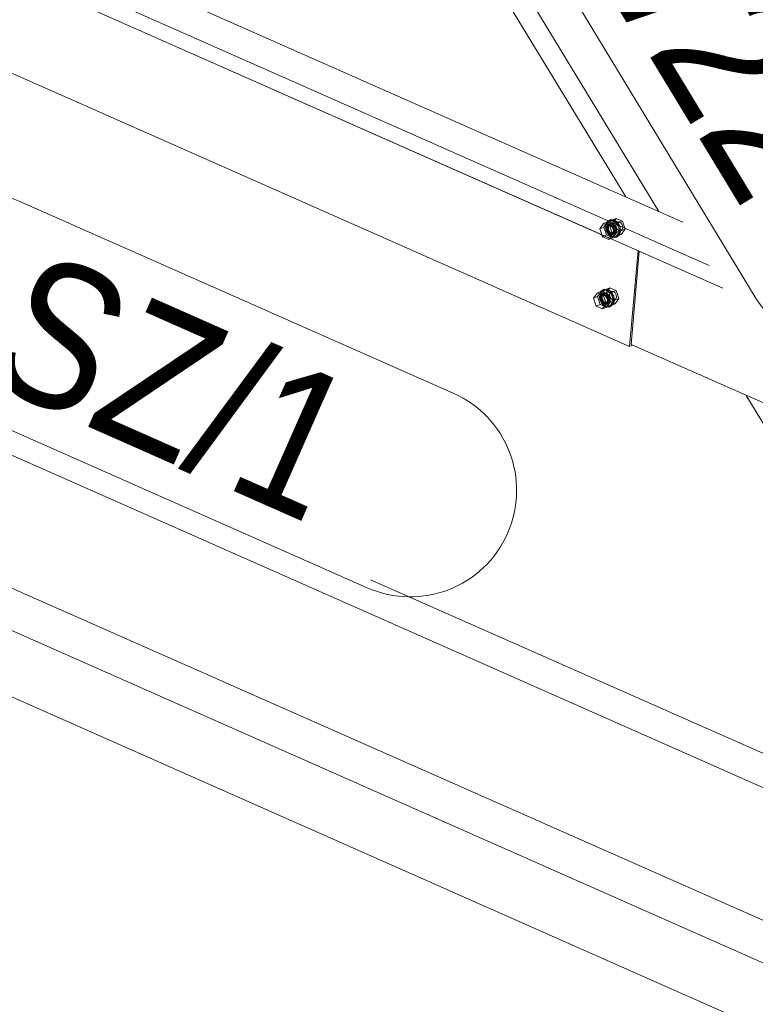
# Model space of a CAD drawing. Header units: millimetres. Extents: x -127 to 701, y 152 to 732.
# Tile 21 of 75: x 489 to 502, y 314 to 331. Entities that reach past the tile are written whole.
import ezdxf

# ---------------------------------------------------------------- set-up
doc = ezdxf.new("R2010")
doc.units = ezdxf.units.MM
doc.linetypes.add('XKITLINE00', pattern=[0])
doc.linetypes.add('XKITLINE02', pattern=[4, 2, -2])
for name, color, linetype, lineweight in [('Schrauben', 7, 'Continuous', 0), ('Teil', 7, 'Continuous', 0), ('Text', 5, 'Continuous', 0)]:
    doc.layers.add(name, color=color, linetype=linetype, lineweight=lineweight)
doc.styles.add('ARIAL', font='ARIAL.TTF')

msp = doc.modelspace()

# ---------------------------------------------------------------- linework, layer by layer
at = {"layer": 'Schrauben', "linetype": 'XKITLINE02', "lineweight": 0}
for p, q in [((499.282, 327.704), (499.217, 327.613)), ((499.217, 327.613), (499.287, 327.641)), ((499.282, 327.704), (499.352, 327.732)), ((499.391, 327.655), (499.282, 327.704)), ((499.287, 327.641), (499.352, 327.732)), ((499.331, 327.503), (499.287, 327.641)), ((499.338, 327.727), (499.316, 327.662)), ((499.316, 327.662), (499.325, 327.582)), ((499.332, 327.649), (499.326, 327.624)), ((499.344, 327.668), (499.332, 327.649)), ((499.348, 327.652), (499.336, 327.62)), ((499.387, 327.761), (499.338, 327.727)), ((499.338, 327.671), (499.36, 327.736)), ((499.347, 327.591), (499.338, 327.671)), ((499.361, 327.68), (499.344, 327.668)), ((499.413, 327.757), (499.348, 327.666)), ((499.348, 327.666), (499.436, 327.702)), ((499.372, 327.669), (499.348, 327.652)), ((499.348, 327.666), (499.393, 327.527)), ((499.354, 327.657), (499.348, 327.633)), ((499.352, 327.732), (499.461, 327.683)), ((499.366, 327.677), (499.354, 327.657)), ((499.36, 327.736), (499.409, 327.77)), ((499.401, 327.696), (499.361, 327.68)), ((499.382, 327.683), (499.361, 327.68)), ((499.383, 327.688), (499.366, 327.677)), ((499.366, 327.64), (499.372, 327.664)), ((499.367, 327.612), (499.366, 327.64)), ((499.53, 327.733), (499.372, 327.669)), ((499.372, 327.664), (499.384, 327.684)), ((499.403, 327.665), (499.372, 327.669)), ((499.404, 327.677), (499.382, 327.683)), ((499.404, 327.692), (499.383, 327.688)), ((499.384, 327.684), (499.401, 327.696)), ((499.387, 327.761), (499.409, 327.77)), ((499.449, 327.754), (499.387, 327.761)), ((499.391, 327.655), (499.461, 327.683)), ((499.436, 327.516), (499.391, 327.655)), ((499.401, 327.696), (499.421, 327.699)), ((499.432, 327.642), (499.403, 327.665)), ((499.426, 327.686), (499.404, 327.692)), ((499.425, 327.664), (499.404, 327.677)), ((499.409, 327.77), (499.471, 327.763)), ((499.413, 327.757), (499.501, 327.792)), ((499.523, 327.708), (499.413, 327.757)), ((499.421, 327.699), (499.443, 327.693)), ((499.443, 327.643), (499.425, 327.664)), ((499.447, 327.673), (499.426, 327.686)), ((499.451, 327.606), (499.432, 327.642)), ((499.436, 327.702), (499.501, 327.792)), ((499.48, 327.563), (499.436, 327.702)), ((499.443, 327.693), (499.464, 327.68)), ((499.457, 327.618), (499.443, 327.643)), ((499.465, 327.652), (499.447, 327.673)), ((499.507, 327.708), (499.449, 327.754)), ((499.461, 327.683), (499.506, 327.545)), ((499.464, 327.68), (499.483, 327.659)), ((499.479, 327.627), (499.465, 327.652)), ((499.471, 327.763), (499.529, 327.717)), ((499.483, 327.659), (499.497, 327.634)), ((499.494, 327.683), (499.505, 327.716)), ((499.499, 327.644), (499.494, 327.683)), ((499.519, 327.607), (499.499, 327.644)), ((499.501, 327.792), (499.61, 327.744)), ((499.505, 327.716), (499.53, 327.733)), ((499.546, 327.635), (499.507, 327.708)), ((499.523, 327.708), (499.61, 327.744)), ((499.567, 327.569), (499.523, 327.708)), ((499.529, 327.717), (499.568, 327.644)), ((499.53, 327.733), (499.561, 327.729)), ((499.556, 327.556), (499.546, 327.635)), ((499.561, 327.729), (499.59, 327.706)), ((499.568, 327.644), (499.577, 327.565)), ((499.59, 327.706), (499.609, 327.67)), ((499.609, 327.67), (499.614, 327.63)), ((499.61, 327.744), (499.655, 327.605)), ((499.217, 327.613), (499.251, 327.507)), ((499.331, 327.503), (499.294, 327.488)), ((499.325, 327.582), (499.365, 327.51)), ((499.326, 327.624), (499.327, 327.596)), ((499.327, 327.596), (499.335, 327.568)), ((499.441, 327.454), (499.331, 327.503)), ((499.335, 327.568), (499.349, 327.543)), ((499.336, 327.62), (499.341, 327.58)), ((499.341, 327.58), (499.361, 327.544)), ((499.387, 327.519), (499.347, 327.591)), ((499.348, 327.633), (499.349, 327.605)), ((499.349, 327.605), (499.357, 327.577)), ((499.349, 327.543), (499.367, 327.522)), ((499.357, 327.577), (499.371, 327.552)), ((499.361, 327.544), (499.39, 327.521)), ((499.365, 327.51), (499.423, 327.464)), ((499.375, 327.584), (499.367, 327.612)), ((499.367, 327.522), (499.389, 327.509)), ((499.371, 327.552), (499.389, 327.531)), ((499.389, 327.559), (499.375, 327.584)), ((499.445, 327.473), (499.387, 327.519)), ((499.436, 327.516), (499.388, 327.45)), ((499.407, 327.538), (499.389, 327.559)), ((499.389, 327.531), (499.411, 327.517)), ((499.389, 327.509), (499.411, 327.503)), ((499.39, 327.521), (499.421, 327.517)), ((499.393, 327.527), (499.48, 327.563)), ((499.393, 327.527), (499.502, 327.479)), ((499.428, 327.524), (499.407, 327.538)), ((499.411, 327.517), (499.433, 327.512)), ((499.411, 327.503), (499.431, 327.506)), ((499.421, 327.517), (499.578, 327.581)), ((499.421, 327.517), (499.445, 327.534)), ((499.423, 327.464), (499.484, 327.457)), ((499.45, 327.519), (499.428, 327.524)), ((499.471, 327.522), (499.431, 327.506)), ((499.431, 327.506), (499.448, 327.518)), ((499.433, 327.512), (499.453, 327.515)), ((499.436, 327.516), (499.506, 327.545)), ((499.506, 327.545), (499.441, 327.454)), ((499.445, 327.534), (499.456, 327.567)), ((499.506, 327.466), (499.445, 327.473)), ((499.448, 327.518), (499.46, 327.537)), ((499.471, 327.522), (499.45, 327.519)), ((499.456, 327.567), (499.451, 327.606)), ((499.453, 327.515), (499.47, 327.527)), ((499.465, 327.59), (499.457, 327.618)), ((499.46, 327.537), (499.466, 327.562)), ((499.466, 327.562), (499.465, 327.59)), ((499.47, 327.527), (499.482, 327.546)), ((499.488, 327.534), (499.471, 327.522)), ((499.487, 327.599), (499.479, 327.627)), ((499.59, 327.514), (499.48, 327.563)), ((499.482, 327.546), (499.488, 327.571)), ((499.484, 327.457), (499.533, 327.491)), ((499.484, 327.457), (499.506, 327.466)), ((499.488, 327.571), (499.487, 327.599)), ((499.5, 327.553), (499.488, 327.534)), ((499.497, 327.634), (499.505, 327.606)), ((499.506, 327.578), (499.5, 327.553)), ((499.502, 327.479), (499.567, 327.569)), ((499.502, 327.479), (499.59, 327.514)), ((499.505, 327.606), (499.506, 327.578)), ((499.555, 327.5), (499.506, 327.466)), ((499.548, 327.584), (499.519, 327.607)), ((499.533, 327.491), (499.556, 327.556)), ((499.578, 327.581), (499.548, 327.584)), ((499.577, 327.565), (499.555, 327.5)), ((499.567, 327.569), (499.655, 327.605)), ((499.603, 327.598), (499.578, 327.581)), ((499.655, 327.605), (499.59, 327.514)), ((499.614, 327.63), (499.603, 327.598)), ((499.441, 327.454), (499.409, 327.441)), ((499.231, 326.52), (499.208, 326.455)), ((499.208, 326.455), (499.218, 326.376)), ((499.23, 326.464), (499.253, 326.529)), ((499.24, 326.384), (499.23, 326.464)), ((499.279, 326.554), (499.231, 326.52)), ((499.305, 326.55), (499.24, 326.459)), ((499.24, 326.459), (499.328, 326.495)), ((499.24, 326.459), (499.285, 326.32)), ((499.246, 326.45), (499.241, 326.426)), ((499.258, 326.47), (499.246, 326.45)), ((499.253, 326.529), (499.301, 326.563)), ((499.293, 326.489), (499.254, 326.473)), ((499.276, 326.481), (499.258, 326.47)), ((499.258, 326.433), (499.264, 326.458)), ((499.264, 326.462), (499.422, 326.526)), ((499.264, 326.458), (499.276, 326.477)), ((499.276, 326.477), (499.293, 326.489)), ((499.296, 326.485), (499.276, 326.481)), ((499.279, 326.554), (499.301, 326.563)), ((499.341, 326.547), (499.279, 326.554)), ((499.293, 326.489), (499.314, 326.492)), ((499.318, 326.479), (499.296, 326.485)), ((499.301, 326.563), (499.363, 326.556)), ((499.305, 326.55), (499.393, 326.585)), ((499.415, 326.501), (499.305, 326.55)), ((499.314, 326.492), (499.336, 326.487)), ((499.339, 326.466), (499.318, 326.479)), ((499.328, 326.495), (499.393, 326.585)), ((499.373, 326.356), (499.328, 326.495)), ((499.336, 326.487), (499.357, 326.473)), ((499.358, 326.445), (499.339, 326.466)), ((499.399, 326.501), (499.341, 326.547)), ((499.357, 326.473), (499.375, 326.452)), ((499.371, 326.42), (499.358, 326.445)), ((499.363, 326.556), (499.421, 326.51)), ((499.375, 326.452), (499.389, 326.427)), ((499.387, 326.476), (499.398, 326.509)), ((499.391, 326.437), (499.387, 326.476)), ((499.411, 326.4), (499.391, 326.437)), ((499.393, 326.585), (499.503, 326.537)), ((499.398, 326.509), (499.422, 326.526)), ((499.438, 326.429), (499.399, 326.501)), ((499.415, 326.501), (499.503, 326.537)), ((499.46, 326.362), (499.415, 326.501)), ((499.421, 326.51), (499.46, 326.437)), ((499.422, 326.526), (499.453, 326.522)), ((499.453, 326.522), (499.482, 326.499)), ((499.46, 326.437), (499.47, 326.358)), ((499.482, 326.499), (499.502, 326.463)), ((499.502, 326.463), (499.506, 326.423)), ((499.503, 326.537), (499.547, 326.398)), ((499.218, 326.376), (499.257, 326.303)), ((499.279, 326.312), (499.24, 326.384)), ((499.241, 326.426), (499.242, 326.398)), ((499.242, 326.398), (499.25, 326.37)), ((499.25, 326.37), (499.263, 326.345)), ((499.257, 326.303), (499.315, 326.257)), ((499.259, 326.405), (499.258, 326.433)), ((499.267, 326.377), (499.259, 326.405)), ((499.263, 326.345), (499.282, 326.324)), ((499.281, 326.352), (499.267, 326.377)), ((499.337, 326.266), (499.279, 326.312)), ((499.299, 326.331), (499.281, 326.352)), ((499.282, 326.324), (499.303, 326.31)), ((499.285, 326.32), (499.373, 326.356)), ((499.285, 326.32), (499.395, 326.272)), ((499.321, 326.318), (499.299, 326.331)), ((499.303, 326.31), (499.325, 326.305)), ((499.313, 326.31), (499.471, 326.374)), ((499.342, 326.312), (499.321, 326.318)), ((499.363, 326.316), (499.324, 326.3)), ((499.325, 326.305), (499.346, 326.308)), ((499.399, 326.259), (499.337, 326.266)), ((499.363, 326.316), (499.342, 326.312)), ((499.346, 326.308), (499.363, 326.32)), ((499.363, 326.32), (499.375, 326.339)), ((499.38, 326.327), (499.363, 326.316)), ((499.379, 326.392), (499.371, 326.42)), ((499.482, 326.308), (499.373, 326.356)), ((499.375, 326.339), (499.38, 326.364)), ((499.377, 326.25), (499.425, 326.284)), ((499.38, 326.364), (499.379, 326.392)), ((499.392, 326.347), (499.38, 326.327)), ((499.389, 326.427), (499.397, 326.399)), ((499.398, 326.371), (499.392, 326.347)), ((499.395, 326.272), (499.46, 326.362)), ((499.395, 326.272), (499.482, 326.308)), ((499.397, 326.399), (499.398, 326.371)), ((499.447, 326.293), (499.399, 326.259)), ((499.44, 326.378), (499.411, 326.4)), ((499.425, 326.284), (499.448, 326.349)), ((499.448, 326.349), (499.438, 326.429)), ((499.471, 326.374), (499.44, 326.378)), ((499.47, 326.358), (499.447, 326.293)), ((499.46, 326.362), (499.547, 326.398)), ((499.495, 326.391), (499.471, 326.374)), ((499.547, 326.398), (499.482, 326.308)), ((499.506, 326.423), (499.495, 326.391)), ((499.315, 326.257), (499.377, 326.25)), ((499.377, 326.25), (499.399, 326.259))]:
    msp.add_line(p, q, dxfattribs=at)
at = {"layer": 'Schrauben', "linetype": 'XKITLINE00', "lineweight": 0}
for p, q in [((499.251, 327.507), (499.261, 327.474)), ((499.294, 327.488), (499.261, 327.474)), ((499.261, 327.474), (499.371, 327.426)), ((499.388, 327.45), (499.371, 327.426)), ((499.409, 327.441), (499.371, 327.426)), ((499.174, 326.497), (499.109, 326.406)), ((499.174, 326.497), (499.244, 326.525)), ((499.283, 326.448), (499.174, 326.497)), ((499.179, 326.435), (499.244, 326.525)), ((499.224, 326.442), (499.219, 326.417)), ((499.236, 326.461), (499.224, 326.442)), ((499.24, 326.445), (499.229, 326.413)), ((499.254, 326.473), (499.236, 326.461)), ((499.264, 326.462), (499.24, 326.445)), ((499.244, 326.525), (499.354, 326.477)), ((499.274, 326.476), (499.254, 326.473)), ((499.295, 326.458), (499.264, 326.462)), ((499.296, 326.471), (499.274, 326.476)), ((499.283, 326.448), (499.354, 326.477)), ((499.328, 326.309), (499.283, 326.448)), ((499.324, 326.436), (499.295, 326.458)), ((499.317, 326.457), (499.296, 326.471)), ((499.336, 326.436), (499.317, 326.457)), ((499.354, 326.477), (499.398, 326.338)), ((499.109, 326.406), (499.179, 326.435)), ((499.109, 326.406), (499.153, 326.267)), ((499.153, 326.267), (499.224, 326.296)), ((499.153, 326.267), (499.263, 326.219)), ((499.224, 326.296), (499.179, 326.435)), ((499.219, 326.417), (499.22, 326.389)), ((499.22, 326.389), (499.228, 326.361)), ((499.333, 326.247), (499.224, 326.296)), ((499.228, 326.361), (499.241, 326.336)), ((499.229, 326.413), (499.233, 326.373)), ((499.233, 326.373), (499.253, 326.337)), ((499.241, 326.336), (499.26, 326.315)), ((499.253, 326.337), (499.282, 326.314)), ((499.26, 326.315), (499.281, 326.302)), ((499.263, 326.219), (499.328, 326.309)), ((499.281, 326.302), (499.303, 326.296)), ((499.282, 326.314), (499.313, 326.31)), ((499.303, 326.296), (499.324, 326.3)), ((499.313, 326.31), (499.337, 326.327)), ((499.344, 326.399), (499.324, 326.436)), ((499.324, 326.3), (499.341, 326.311)), ((499.328, 326.309), (499.398, 326.338)), ((499.398, 326.338), (499.333, 326.247)), ((499.35, 326.411), (499.336, 326.436)), ((499.337, 326.327), (499.349, 326.36)), ((499.341, 326.311), (499.353, 326.331)), ((499.349, 326.36), (499.344, 326.399)), ((499.357, 326.383), (499.35, 326.411)), ((499.353, 326.331), (499.358, 326.355)), ((499.358, 326.355), (499.357, 326.383)), ((499.263, 326.219), (499.333, 326.247))]:
    msp.add_line(p, q, dxfattribs=at)
at = {"layer": 'Teil', "linetype": 'XKITLINE00', "lineweight": 0}
for p, q in [((411.888, 366.153), (499.366, 327.456)), ((477.423, 338.005), (500.66, 327.726)), ((476.774, 337.743), (501.116, 326.975)), ((476.749, 337.465), (501.356, 326.58)), ((500.242, 327.911), (496.062, 334.797)), ((499.667, 328.165), (496.201, 333.876)), ((485.154, 332.011), (499.734, 325.562)), ((474.319, 330.165), (529.899, 305.578)), ((474.319, 327.855), (546.119, 296.094)), ((499.366, 327.456), (499.367, 327.46)), ((499.371, 327.458), (499.366, 327.456)), ((499.734, 325.562), (499.883, 327.232)), ((499.759, 325.601), (499.903, 327.223)), ((475.641, 326.532), (544.92, 295.886)), ((499.793, 325.586), (499.734, 325.562)), ((499.759, 325.601), (541.88, 306.968)), ((544.92, 294.731), (475.641, 325.377)), ((506.819, 316.382), (501.762, 324.715)), ((495.233, 321.507), (530.119, 306.075))]:
    msp.add_line(p, q, dxfattribs=at)
at = {"layer": 'Text', "linetype": 'XKITLINE00', "lineweight": 0}
for p, q in [((497.738, 333.311), (501.919, 326.422)), ((489.133, 328.088), (496.669, 324.754)), ((487.636, 324.704), (495.172, 321.37))]:
    msp.add_line(p, q, dxfattribs=at)
for centre, start, end in [((503.501, 327.382), 211.2564, 31.2564), ((488.384, 326.396), 66.1372, 246.1372), ((495.921, 323.062), 246.1372, 66.1372)]:
    msp.add_arc(centre, 1.85, start, end, dxfattribs=at)

# ---------------------------------------------------------------- texts
at = {"layer": 'Text', "style": 'ARIAL', "width": 0.85}
for s, rotation, p in [('A/22', -58.7454, (498.562, 333.11)), ('SZ/1', -23.8637, (488.427, 325.01))]:
    msp.add_text(s, height=2.5, rotation=rotation, dxfattribs=at).set_placement(p)

doc.saveas('drawing.dxf')
